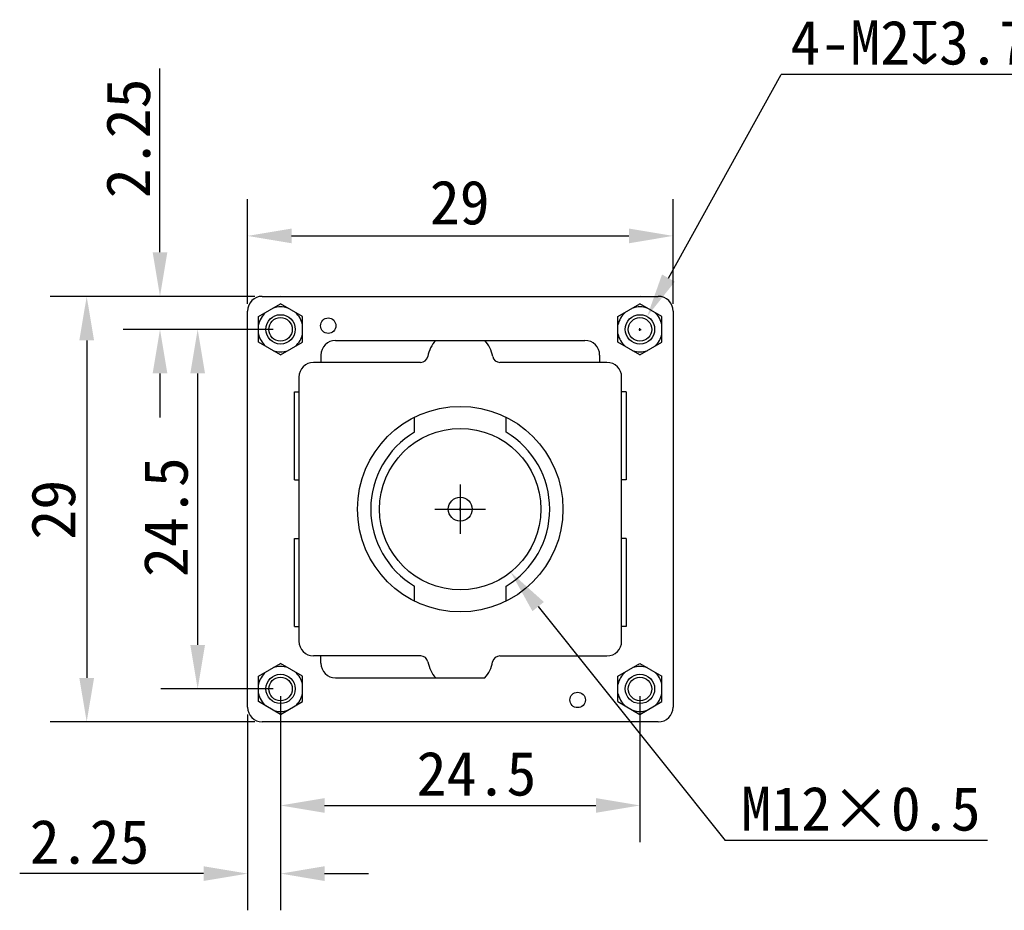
# Model space of a CAD drawing. Header units: millimetres. Extents: x -16 to 284, y 31 to 231.
# Tile 1 of 5: x 40 to 107, y 121 to 182. Entities that reach past the tile are written whole.
import ezdxf

# ---------------------------------------------------------------- set-up
doc = ezdxf.new("R2010")
doc.units = ezdxf.units.MM
doc.header["$LTSCALE"] = 16.335
doc.header["$PDMODE"] = 3
doc.header["$PDSIZE"] = 8
doc.layers.get('0').update_dxf_attribs({"linetype": 'CONTINUOUS'})
doc.layers.get('Defpoints').update_dxf_attribs({"linetype": 'CONTINUOUS'})
doc.layers.add('00_COMPONENTS', color=7, linetype='CONTINUOUS')
doc.layers.add('51__DRAFT_DIMS', color=7, linetype='CONTINUOUS')
doc.styles.get("Standard").update_dxf_attribs({"font": 'simfang.ttf'})
doc.dimstyles.new('DIMSTYLE_1', dxfattribs={"dimtxt": 3, "dimasz": 3, "dimexe": 2.5, "dimexo": 0.5, "dimgap": 0.75, "dimtad": 1, "dimdsep": 46, "dimtxsty": 'Standard', "dimblk": '_FILLED', "dimcen": 0.09, "dimclrd": 252, "dimclre": 252, "dimclrt": 252, "dimazin": 2, "dimtp": 0.2, "dimtm": 0.2, "dimtfac": 1, "dimtofl": 0, "dimtmove": 0, "dimatfit": 3, "dimldrblk": '_FILLED', "dimfxl": 1, "dimtolj": 1, "dimarcsym": 0})
doc.dimstyles.new('DIMSTYLE_2', dxfattribs={"dimtxt": 3, "dimasz": 3, "dimexe": 2.5, "dimexo": 0.5, "dimtad": 1, "dimdsep": 46, "dimtxsty": 'Standard', "dimblk": '_FILLED', "dimcen": 0.09, "dimclrd": 252, "dimclre": 252, "dimclrt": 252, "dimazin": 2, "dimtp": 0.1, "dimtm": 0.1, "dimtfac": 1, "dimtofl": 0, "dimtmove": 0, "dimatfit": 1, "dimldrblk": '_FILLED', "dimfxl": 1, "dimtolj": 1, "dimarcsym": 0})
doc.dimstyles.new('DIMSTYLE_2$0', dxfattribs={"dimtxt": 3, "dimasz": 3, "dimexe": 2.5, "dimexo": 0.5, "dimtad": 1, "dimdsep": 46, "dimtxsty": 'Standard', "dimblk": '_FILLED', "dimcen": 0.09, "dimclrd": 252, "dimclre": 252, "dimclrt": 252, "dimazin": 2, "dimtp": 0.1, "dimtm": 0.1, "dimtfac": 1, "dimtofl": 0, "dimtmove": 0, "dimatfit": 1, "dimldrblk": '_FILLED', "dimfxl": 1, "dimtolj": 1, "dimarcsym": 0})

# ---------------------------------------------------------------- blocks, each defined once
blk = doc.blocks.new('_FILLED')
at = {"color": 0, "linetype": 'ByBlock'}
blk.add_solid([(0, 0), (-1, 0.167), (-1, -0.167)], dxfattribs=at)
blk = doc.blocks.new('*D1')
at = {"layer": '51__DRAFT_DIMS', "color": 252, "lineweight": -2}
for p, q in [((55.139, 162.722), (55.139, 169.84)), ((84.139, 162.722), (84.139, 169.84)), ((58.139, 167.34), (81.139, 167.34))]:
    blk.add_line(p, q, dxfattribs=at)
at = {"layer": 'Defpoints', "color": 0}
for p in [(84.139, 167.34), (55.139, 162.222), (84.139, 162.222)]:
    blk.add_point(p, dxfattribs=at)
at = {"layer": '51__DRAFT_DIMS', "color": 252, "linetype": 'ByBlock', "lineweight": -2, "xscale": 3, "yscale": 3, "zscale": 3, "rotation": 180}
blk.add_blockref('_FILLED', (55.139, 167.34), dxfattribs=at)
at = {"layer": '51__DRAFT_DIMS', "color": 252, "linetype": 'ByBlock', "lineweight": -2, "xscale": 3, "yscale": 3, "zscale": 3}
blk.add_blockref('_FILLED', (84.139, 167.34), dxfattribs=at)
at = {"layer": '51__DRAFT_DIMS', "color": 252, "insert": (69.601, 171.124), "char_height": 3, "attachment_point": 2}
blk.add_mtext('\\A1;29', dxfattribs=at)
blk = doc.blocks.new('*D2')
at = {"layer": '51__DRAFT_DIMS', "color": 252, "lineweight": -2}
for p, q in [((55.639, 163.222), (41.676, 163.222)), ((44.176, 160.222), (44.176, 137.222)), ((55.639, 134.222), (41.676, 134.222))]:
    blk.add_line(p, q, dxfattribs=at)
at = {"layer": 'Defpoints', "color": 0}
for p in [(56.139, 163.222), (44.176, 134.222), (56.139, 134.222)]:
    blk.add_point(p, dxfattribs=at)
at = {"layer": '51__DRAFT_DIMS', "color": 252, "linetype": 'ByBlock', "lineweight": -2, "xscale": 3, "yscale": 3, "zscale": 3}
for p, rotation in [((44.176, 163.222), 89.99999999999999), ((44.176, 134.222), 270)]:
    blk.add_blockref('_FILLED', p, dxfattribs=dict(at, rotation=rotation))
at = {"layer": '51__DRAFT_DIMS', "color": 252, "insert": (40.392, 148.683), "char_height": 3, "attachment_point": 2, "rotation": 90}
blk.add_mtext('\\A1;29', dxfattribs=at)
blk = doc.blocks.new('*D4')
at = {"layer": '51__DRAFT_DIMS', "color": 252, "lineweight": -2}
for p in [(83.829, 164.47), (110.687, 178.331)]:
    blk.add_line(p, (91.517, 178.331), dxfattribs=at)
at = {"layer": '51__DRAFT_DIMS', "color": 252}
for p, q in [((81.799, 160.972), (81.979, 160.972)), ((81.889, 160.882), (81.889, 161.062))]:
    blk.add_line(p, q, dxfattribs=at)
at = {"layer": 'Defpoints', "color": 0}
for p in [(82.374, 161.846), (81.404, 160.097)]:
    blk.add_point(p, dxfattribs=at)
at = {"layer": '51__DRAFT_DIMS', "color": 252, "linetype": 'ByBlock', "lineweight": -2, "xscale": 3, "yscale": 3, "zscale": 3, "rotation": 240.9869465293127}
blk.add_blockref('_FILLED', (82.374, 161.846), dxfattribs=at)
at = {"layer": '51__DRAFT_DIMS', "color": 252, "insert": (92.142, 182.019), "char_height": 3, "attachment_point": 1}
blk.add_mtext('\\A1;{4-M2{\\fgdt;x}3.7}', dxfattribs=at)
blk = doc.blocks.new('*D10')
at = {"color": 252, "lineweight": -2}
for p, q in [((56.889, 160.972), (49.239, 160.972)), ((51.739, 157.972), (51.739, 139.472)), ((56.889, 136.472), (49.239, 136.472))]:
    blk.add_line(p, q, dxfattribs=at)
at = {"layer": 'Defpoints', "color": 0}
for p in [(57.389, 160.972), (51.739, 136.472), (57.389, 136.472)]:
    blk.add_point(p, dxfattribs=at)
at = {"color": 252, "linetype": 'ByBlock', "lineweight": -2, "xscale": 3, "yscale": 3, "zscale": 3}
for p, rotation in [((51.739, 160.972), 90), ((51.739, 136.472), 270)]:
    blk.add_blockref('_FILLED', p, dxfattribs=dict(at, rotation=rotation))
at = {"color": 252, "insert": (49.588, 148.179), "char_height": 3, "attachment_point": 5, "rotation": 90}
blk.add_mtext('\\A1;24.5', dxfattribs=at)
blk = doc.blocks.new('*D11')
at = {"color": 252, "lineweight": -2}
for p, q in [((49.172, 166.222), (49.172, 178.752)), ((55.639, 163.222), (46.672, 163.222)), ((56.889, 160.972), (46.672, 160.972)), ((49.172, 157.972), (49.172, 154.972))]:
    blk.add_line(p, q, dxfattribs=at)
at = {"layer": 'Defpoints', "color": 0}
for p in [(49.172, 163.222), (56.139, 163.222), (57.389, 160.972)]:
    blk.add_point(p, dxfattribs=at)
at = {"color": 252, "linetype": 'ByBlock', "lineweight": -2, "xscale": 3, "yscale": 3, "zscale": 3}
for p, rotation in [((49.172, 163.222), 270), ((49.172, 160.972), 90)]:
    blk.add_blockref('_FILLED', p, dxfattribs=dict(at, rotation=rotation))
at = {"color": 252, "insert": (47.021, 173.987), "char_height": 3, "attachment_point": 5, "rotation": 90}
blk.add_mtext('\\A1;2.25', dxfattribs=at)
blk = doc.blocks.new('*D12')
at = {"color": 252, "lineweight": -2}
for p, q in [((57.389, 135.972), (57.389, 126.033)), ((81.889, 135.972), (81.889, 126.033)), ((60.389, 128.533), (78.889, 128.533))]:
    blk.add_line(p, q, dxfattribs=at)
at = {"layer": 'Defpoints', "color": 0}
for p in [(57.389, 136.472), (81.889, 136.472), (81.889, 128.533)]:
    blk.add_point(p, dxfattribs=at)
at = {"color": 252, "linetype": 'ByBlock', "lineweight": -2, "xscale": 3, "yscale": 3, "zscale": 3, "rotation": 180}
blk.add_blockref('_FILLED', (57.389, 128.533), dxfattribs=at)
at = {"color": 252, "linetype": 'ByBlock', "lineweight": -2, "xscale": 3, "yscale": 3, "zscale": 3}
blk.add_blockref('_FILLED', (81.889, 128.533), dxfattribs=at)
at = {"color": 252, "insert": (70.747, 130.683), "char_height": 3, "attachment_point": 5}
blk.add_mtext('\\A1;24.5', dxfattribs=at)
blk = doc.blocks.new('*D13')
at = {"color": 252, "lineweight": -2}
for p, q in [((57.389, 135.972), (57.389, 121.389)), ((55.139, 134.722), (55.139, 121.389)), ((52.139, 123.889), (39.609, 123.889)), ((60.389, 123.889), (63.389, 123.889))]:
    blk.add_line(p, q, dxfattribs=at)
at = {"layer": 'Defpoints', "color": 0}
for p in [(57.389, 136.472), (55.139, 135.222), (57.389, 123.889)]:
    blk.add_point(p, dxfattribs=at)
at = {"color": 252, "linetype": 'ByBlock', "lineweight": -2, "xscale": 3, "yscale": 3, "zscale": 3}
blk.add_blockref('_FILLED', (55.139, 123.889), dxfattribs=at)
at = {"color": 252, "linetype": 'ByBlock', "lineweight": -2, "xscale": 3, "yscale": 3, "zscale": 3, "rotation": 180}
blk.add_blockref('_FILLED', (57.389, 123.889), dxfattribs=at)
at = {"color": 252, "insert": (44.374, 126.04), "char_height": 3, "attachment_point": 5}
blk.add_mtext('\\A1;2.25', dxfattribs=at)
blk = doc.blocks.new('*D15')
at = {"color": 252}
for p, q in [((69.549, 148.722), (69.729, 148.722)), ((69.639, 148.632), (69.639, 148.812))]:
    blk.add_line(p, q, dxfattribs=at)
at = {"color": 252, "lineweight": -2}
for p in [(74.949, 142.084), (105.57, 126.144)]:
    blk.add_line(p, (87.699, 126.144), dxfattribs=at)
at = {"layer": 'Defpoints', "color": 0}
for p in [(66.204, 153.016), (73.075, 144.427)]:
    blk.add_point(p, dxfattribs=at)
at = {"color": 252, "linetype": 'ByBlock', "lineweight": -2, "xscale": 3, "yscale": 3, "zscale": 3, "rotation": 128.6562073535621}
blk.add_blockref('_FILLED', (73.075, 144.427), dxfattribs=at)
at = {"color": 252, "insert": (96.947, 128.294), "char_height": 3, "attachment_point": 5}
blk.add_mtext('\\A1;M12×0.5{}{{\\H0.7x;}{}}', dxfattribs=at)

msp = doc.modelspace()

# ---------------------------------------------------------------- linework, layer by layer
at = {"layer": '00_COMPONENTS', "color": 7}
for p, q in [((56.139, 163.222), (83.139, 163.222)), ((57.377, 163.222), (57.389, 163.229)), ((57.389, 163.229), (57.401, 163.222)), ((81.877, 163.222), (81.889, 163.229)), ((81.889, 163.229), (81.901, 163.222)), ((55.889, 161.838), (57.389, 162.704)), ((58.889, 161.838), (57.389, 162.704)), ((80.389, 161.838), (81.889, 162.704)), ((83.389, 161.838), (81.889, 162.704)), ((55.139, 135.222), (55.139, 162.222)), ((55.889, 160.105), (55.889, 161.838)), ((58.889, 160.105), (58.889, 161.838)), ((80.389, 160.105), (80.389, 161.838)), ((83.389, 160.105), (83.389, 161.838)), ((84.139, 162.222), (84.139, 135.222)), ((57.389, 159.239), (55.889, 160.105)), ((57.389, 159.239), (58.889, 160.105)), ((61.139, 160.222), (78.139, 160.222)), ((81.889, 159.239), (80.389, 160.105)), ((81.889, 159.239), (83.389, 160.105)), ((60.139, 159.222), (60.139, 158.722)), ((79.139, 159.222), (79.139, 158.722)), ((66.935, 158.722), (59.639, 158.722)), ((79.639, 158.722), (72.343, 158.722)), ((58.639, 157.722), (58.639, 139.722)), ((80.639, 139.722), (80.639, 157.722)), ((58.339, 156.722), (58.639, 156.722)), ((58.339, 150.722), (58.339, 156.722)), ((80.939, 156.722), (80.639, 156.722)), ((80.939, 156.722), (80.939, 150.722)), ((66.518, 153.962), (66.518, 154.987)), ((72.76, 153.962), (72.76, 154.987)), ((84.176, 154.601), (84.139, 154.601)), ((84.176, 154.221), (84.176, 154.601)), ((84.139, 154.221), (84.176, 154.221)), ((84.176, 153.601), (84.139, 153.601)), ((84.139, 153.221), (84.176, 153.221)), ((84.176, 153.221), (84.176, 153.601)), ((84.176, 152.601), (84.139, 152.601)), ((84.176, 152.221), (84.176, 152.601)), ((84.139, 152.221), (84.176, 152.221)), ((84.176, 151.601), (84.139, 151.601)), ((84.139, 151.221), (84.176, 151.221)), ((84.176, 151.221), (84.176, 151.601)), ((58.339, 150.722), (58.639, 150.722)), ((69.639, 150.413), (69.639, 147.03)), ((80.939, 150.722), (80.639, 150.722)), ((84.176, 150.601), (84.139, 150.601)), ((84.176, 150.221), (84.176, 150.601)), ((84.139, 150.221), (84.176, 150.221)), ((84.176, 149.601), (84.139, 149.601)), ((84.139, 149.221), (84.176, 149.221)), ((84.176, 149.221), (84.176, 149.601)), ((67.909, 148.722), (71.369, 148.722)), ((84.176, 148.601), (84.139, 148.601)), ((84.176, 148.221), (84.176, 148.601)), ((84.139, 148.221), (84.176, 148.221)), ((84.176, 147.601), (84.139, 147.601)), ((84.139, 147.221), (84.176, 147.221)), ((84.176, 147.221), (84.176, 147.601)), ((58.339, 146.722), (58.639, 146.722)), ((58.339, 140.722), (58.339, 146.722)), ((80.939, 146.722), (80.639, 146.722)), ((80.939, 146.722), (80.939, 140.722)), ((84.176, 146.601), (84.139, 146.601)), ((84.176, 146.221), (84.176, 146.601)), ((84.139, 146.221), (84.176, 146.221)), ((84.176, 145.601), (84.139, 145.601)), ((84.139, 145.221), (84.176, 145.221)), ((84.176, 145.221), (84.176, 145.601)), ((84.176, 144.601), (84.139, 144.601)), ((84.176, 144.221), (84.176, 144.601)), ((84.139, 144.221), (84.176, 144.221)), ((66.518, 142.456), (66.518, 143.481)), ((72.76, 142.456), (72.76, 143.481)), ((84.176, 143.601), (84.139, 143.601)), ((84.139, 143.221), (84.176, 143.221)), ((84.176, 143.221), (84.176, 143.601)), ((58.339, 140.722), (58.639, 140.722)), ((80.939, 140.722), (80.639, 140.722)), ((66.94, 138.722), (59.639, 138.722)), ((60.139, 138.222), (60.139, 138.722)), ((72.338, 138.722), (79.639, 138.722)), ((55.889, 137.338), (57.389, 138.204)), ((58.889, 137.338), (57.389, 138.204)), ((80.389, 137.338), (81.889, 138.204)), ((81.889, 138.204), (83.389, 137.338)), ((55.889, 135.605), (55.889, 137.338)), ((58.889, 135.605), (58.889, 137.338)), ((61.139, 137.222), (71.309, 137.222)), ((80.389, 135.605), (80.389, 137.338)), ((83.389, 135.605), (83.389, 137.338)), ((57.389, 134.739), (55.889, 135.605)), ((57.389, 134.739), (58.889, 135.605)), ((80.389, 135.605), (81.889, 134.739)), ((81.889, 134.739), (83.389, 135.605)), ((83.139, 134.222), (56.139, 134.222)), ((57.389, 134.215), (57.377, 134.222)), ((57.401, 134.222), (57.389, 134.215)), ((81.889, 134.215), (81.877, 134.222)), ((81.901, 134.222), (81.889, 134.215))]:
    msp.add_line(p, q, dxfattribs=at)
for centre, radius in [((57.389, 160.972), 1), ((57.389, 160.972), 0.8), ((60.639, 161.222), 0.525), ((81.889, 160.972), 1), ((81.889, 160.972), 0.8), ((69.639, 148.722), 7), ((69.639, 148.722), 5.5), ((69.639, 148.722), 0.816), ((57.389, 136.472), 1), ((57.389, 136.472), 0.8), ((81.889, 136.472), 1), ((81.889, 136.472), 0.8), ((77.639, 135.722), 0.525)]:
    msp.add_circle(centre, radius, dxfattribs=at)
for centre, radius, start, end in [((56.139, 162.222), 1, 90, 180), ((83.139, 162.222), 1, 0, 90), ((57.389, 160.972), 1.532, 71.74034, 108.25966), ((81.889, 160.972), 1.532, 71.74034, 108.25966), ((57.389, 160.972), 1.532, 131.74034, 168.25966), ((57.389, 160.972), 1.532, 11.74034, 48.25966), ((81.889, 160.972), 1.532, 131.74034, 168.25966), ((81.889, 160.972), 1.532, 11.74034, 48.25966), ((57.389, 160.972), 1.532, 191.74034, 228.25966), ((57.389, 160.972), 1.532, 311.74034, 348.25966), ((81.889, 160.972), 1.532, 191.74034, 228.25966), ((81.889, 160.972), 1.532, 311.74034, 348.25966), ((61.139, 159.222), 1, 90, 180), ((69.639, 158.722), 2.249, 138.17703, 169.52218), ((69.639, 158.722), 2.249, 10.47782, 41.82297), ((78.139, 159.222), 1, 0, 90), ((57.389, 160.972), 1.532, 251.74034, 288.25966), ((66.935, 159.222), 0.5, 270, 349.52218), ((72.343, 159.222), 0.5, 190.47782, 270), ((81.889, 160.972), 1.532, 251.74034, 288.25966), ((59.639, 157.722), 1, 90, 180), ((79.639, 157.722), 1, 0, 90), ((69.639, 148.722), 6.1, 120.77659, 239.22341), ((69.639, 148.722), 6.1, 300.77659, 59.22341), ((59.639, 139.722), 1, 180, 270), ((79.639, 139.722), 1, 270, 0), ((66.94, 138.222), 0.5, 10.495, 90), ((69.639, 138.722), 2.245, 190.495, 221.92468), ((69.639, 138.722), 2.245, 318.07532, 349.505), ((72.338, 138.222), 0.5, 90, 169.505), ((57.389, 136.472), 1.532, 131.74034, 168.25966), ((57.389, 136.472), 1.532, 71.74034, 108.25966), ((57.389, 136.472), 1.532, 11.74034, 48.25966), ((61.139, 138.222), 1, 180, 270), ((81.889, 136.472), 1.532, 131.74034, 168.25966), ((81.889, 136.472), 1.532, 71.74034, 108.25966), ((81.889, 136.472), 1.532, 11.74034, 48.25966), ((57.389, 136.472), 1.532, 191.74034, 228.25966), ((57.389, 136.472), 1.532, 311.74034, 348.25966), ((81.889, 136.472), 1.532, 191.74034, 228.25966), ((81.889, 136.472), 1.532, 311.74034, 348.25966), ((56.139, 135.222), 1, 180, 270), ((57.389, 136.472), 1.532, 251.74034, 288.25966), ((81.889, 136.472), 1.532, 251.74034, 288.25966), ((83.139, 135.222), 1, 270, 0)]:
    msp.add_arc(centre, radius, start, end, dxfattribs=at)

# ---------------------------------------------------------------- dimensions: what is measured, and where the dimension line sits
for base, p2, picture, middle in [((49.172, 163.222), (56.139, 163.222), '*D11', (49.172, 173.987)), ((51.739, 136.472), (57.389, 136.472), '*D10', (51.739, 148.179))]:
    dim = msp.add_linear_dim(base=base, p1=(57.389, 160.972), p2=p2, angle=90, dimstyle='DIMSTYLE_2$0', override={"dimpost": '<>'})
    dim.commit()
    dim.dimension.update_dxf_attribs({"geometry": picture, "text_midpoint": middle, "dimtype": 160})
dim = msp.add_diameter_dim_2p(p1=(66.204, 153.016), p2=(73.075, 144.427), text='M12×0.5{}{{\\H0.7x;}{}}', dimstyle='DIMSTYLE_2', override={"dimtoh": 252, "dimlfac": 1, "dimpost": '<>', "dimtofl": 0, "dimatfit": 0})
dim.commit()
dim.dimension.update_dxf_attribs({"geometry": '*D15', "text_midpoint": (96.947, 126.144), "dimtype": 163})
for base, p1, p2, picture, middle in [((57.389, 123.889), (55.139, 135.222), (57.389, 136.472), '*D13', (44.374, 123.889)), ((81.889, 128.533), (57.389, 136.472), (81.889, 136.472), '*D12', (70.747, 128.533))]:
    dim = msp.add_linear_dim(base=base, p1=p1, p2=p2, dimstyle='DIMSTYLE_2$0', override={"dimpost": '<>'})
    dim.commit()
    dim.dimension.update_dxf_attribs({"geometry": picture, "text_midpoint": middle, "dimtype": 160})
at = {"layer": '51__DRAFT_DIMS', "color": 7}
dim = msp.add_diameter_dim_2p(p1=(81.404, 160.097), p2=(82.374, 161.846), text='{4-M<>{\\fgdt;x}3.7}', dimstyle='DIMSTYLE_2', override={"dimtih": 1, "dimtoh": 1, "dimpost": '<>'}, dxfattribs=at)
dim.commit()
dim.dimension.update_dxf_attribs({"geometry": '*D4', "text_midpoint": (101.414, 178.331), "dimtype": 163})
dim = msp.add_linear_dim(base=(84.139, 167.34), p1=(55.139, 162.222), p2=(84.139, 162.222), dimstyle='DIMSTYLE_1', dxfattribs=at)
dim.commit()
dim.dimension.update_dxf_attribs({"geometry": '*D1', "text_midpoint": (69.601, 167.34), "dimtype": 160})
dim = msp.add_linear_dim(base=(44.176, 134.222), p1=(56.139, 163.222), p2=(56.139, 134.222), angle=270, dimstyle='DIMSTYLE_1', dxfattribs=at)
dim.commit()
dim.dimension.update_dxf_attribs({"geometry": '*D2', "text_midpoint": (44.176, 148.683), "dimtype": 160})

doc.saveas('drawing.dxf')
